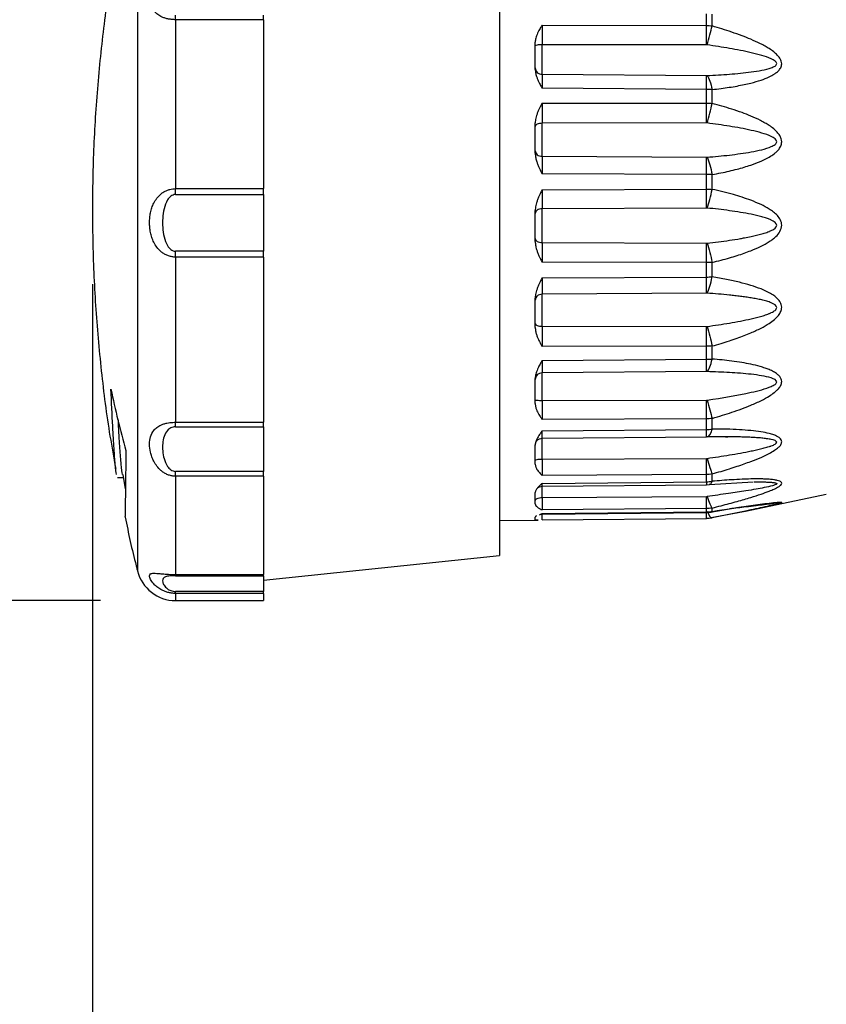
# Model space of a CAD drawing. Header units: millimetres. Extents: x 19 to 819, y 19 to 629.
# Tile 19 of 31: x 408 to 449, y 219 to 269. Entities that reach past the tile are written whole.
import ezdxf

# ---------------------------------------------------------------- set-up
doc = ezdxf.new("R2010")
doc.units = ezdxf.units.MM
doc.header["$LTSCALE"] = 3
doc.linetypes.add('SLD-Solid', pattern=[0])
doc.layers.add('DIMENSIONS', color=140, linetype='SLD-Solid', lineweight=25)
doc.styles.add('SLDTEXTSTYLE0', font='TXT', dxfattribs={"width": 0.7})
doc.dimstyles.new('SLDDIMSTYLE0', dxfattribs={"dimtxt": 6.474023, "dimasz": 9.906, "dimexe": 0, "dimexo": 0.0625, "dimgap": 1.618506, "dimtad": 0, "dimtih": 1, "dimtoh": 1, "dimrnd": 1e-09, "dimzin": 12, "dimdsep": 46, "dimtxsty": 'SLDTEXTSTYLE0', "dimsah": 1, "dimcen": 0.09, "dimadec": 0, "dimazin": 3, "dimtfac": 1, "dimtofl": 0, "dimtmove": 0, "dimatfit": 3, "dimfxl": 0, "dimfrac": 2, "dimtolj": 1, "dimtzin": 12, "dimarcsym": 0})
doc.dimstyles.new('SLDDIMSTYLE2', dxfattribs={"dimtxt": 6.474023, "dimasz": 9.906, "dimexe": 0, "dimexo": 0.0625, "dimgap": 1.618506, "dimtad": 0, "dimtih": 1, "dimtoh": 1, "dimrnd": 1e-09, "dimzin": 12, "dimdsep": 46, "dimtxsty": 'SLDTEXTSTYLE0', "dimsah": 1, "dimcen": 0.09, "dimadec": 0, "dimazin": 3, "dimtfac": 1, "dimtmove": 0, "dimatfit": 0, "dimfxl": 0, "dimfrac": 2, "dimtolj": 1, "dimtzin": 12, "dimarcsym": 0})

# ---------------------------------------------------------------- blocks, each defined once
blk = doc.blocks.new('_D_7')
at = {"layer": 'DIMENSIONS'}
for p, q in [((381.189, 279.162), (381.189, 298.212)), ((411.818, 279.162), (371.664, 279.162)), ((371.57, 261.216), (369.396, 261.216)), ((369.396, 261.216), (369.396, 250.927)), ((390.808, 261.216), (392.982, 261.216)), ((392.982, 261.216), (392.982, 250.927)), ((369.396, 250.927), (371.57, 250.927)), ((392.982, 250.927), (390.808, 250.927)), ((411.818, 239.362), (371.664, 239.362)), ((381.189, 239.362), (381.189, 220.312))]:
    blk.add_line(p, q, dxfattribs=at)
for points in [[(381.189, 279.162), (382.713, 289.068), (379.665, 289.068)], [(381.189, 239.362), (379.665, 229.456), (382.713, 229.456)]]:
    blk.add_solid(points, dxfattribs=at)
at = {"layer": 'DIMENSIONS', "char_height": 6.35, "attachment_point": 1, "style": 'SLDTEXTSTYLE0'}
for s, insert in [('%%c', (366.682, 270.851)), ('39.8', (376.457, 270.851)), ('1.57', (371.57, 259.112))]:
    blk.add_mtext(s, dxfattribs=dict(at, insert=insert))
blk = doc.blocks.new('_D_8')
at = {"layer": 'DIMENSIONS'}
for p, q in [((460.92, 230.452), (460.92, 186.747)), ((515.22, 219.305), (515.22, 186.747)), ((460.92, 196.272), (441.87, 196.272)), ((479.354, 196.272), (477.18, 196.272)), ((477.18, 196.272), (477.18, 185.982)), ((498.592, 196.272), (500.766, 196.272)), ((500.766, 196.272), (500.766, 185.982)), ((515.22, 196.272), (534.27, 196.272)), ((477.18, 185.982), (479.354, 185.982)), ((500.766, 185.982), (498.592, 185.982))]:
    blk.add_line(p, q, dxfattribs=at)
for points in [[(460.92, 196.272), (451.014, 197.796), (451.014, 194.748)], [(515.22, 196.272), (525.126, 194.748), (525.126, 197.796)]]:
    blk.add_solid(points, dxfattribs=at)
at = {"layer": 'DIMENSIONS', "char_height": 6.35, "attachment_point": 1, "style": 'SLDTEXTSTYLE0'}
for s, insert in [('54.3', (479.354, 205.907)), ('2.14', (479.354, 194.168))]:
    blk.add_mtext(s, dxfattribs=dict(at, insert=insert))
blk = doc.blocks.new('_D_9')
at = {"layer": 'DIMENSIONS'}
for p, q in [((411.4, 255.452), (411.4, 150.87)), ((515.22, 219.305), (515.22, 150.87)), ((411.4, 160.395), (439.808, 160.395)), ((448.579, 160.395), (446.405, 160.395)), ((446.405, 160.395), (446.405, 150.106)), ((467.818, 160.395), (469.992, 160.395)), ((469.992, 160.395), (469.992, 150.106)), ((515.22, 160.395), (476.589, 160.395)), ((446.405, 150.106), (448.579, 150.106)), ((469.992, 150.106), (467.818, 150.106))]:
    blk.add_line(p, q, dxfattribs=at)
for points in [[(411.4, 160.395), (421.306, 158.871), (421.306, 161.919)], [(515.22, 160.395), (505.314, 161.919), (505.314, 158.871)]]:
    blk.add_solid(points, dxfattribs=at)
at = {"layer": 'DIMENSIONS', "char_height": 6.35, "attachment_point": 1, "style": 'SLDTEXTSTYLE0'}
for s, insert in [('103.8', (445.887, 170.03)), ('4.09', (448.579, 158.292))]:
    blk.add_mtext(s, dxfattribs=dict(at, insert=insert))

msp = doc.modelspace()

# ---------------------------------------------------------------- linework, layer by layer
for p, q in [((413.689, 277.653), (413.689, 240.872)), ((432.1, 276.862), (432.1, 259.262)), ((415.628, 268.905), (415.628, 260.313)), ((420.1, 268.905), (415.628, 268.905)), ((420.1, 268.905), (420.1, 269.143)), ((420.1, 268.905), (420.1, 260.313)), ((442.622, 268.608), (442.622, 269.198)), ((442.914, 268.587), (442.914, 269.182)), ((434.267, 268.625), (442.622, 268.608)), ((433.92, 266.378), (433.92, 267.755)), ((434.267, 266.128), (434.267, 267.629)), ((442.622, 267.625), (434.267, 267.629)), ((442.661, 267.622), (442.622, 267.625)), ((434.267, 266.128), (442.622, 266.066)), ((442.622, 265.359), (434.267, 265.419)), ((442.622, 264.664), (442.622, 265.359)), ((442.914, 264.65), (442.914, 265.351)), ((434.267, 264.658), (442.622, 264.664)), ((433.92, 262.113), (433.92, 263.655)), ((442.622, 263.654), (434.267, 263.636)), ((434.267, 261.956), (434.267, 263.636)), ((442.661, 263.652), (442.622, 263.654)), ((434.267, 261.956), (442.622, 261.908)), ((442.622, 261.026), (434.267, 261.068)), ((442.622, 260.282), (442.622, 261.026)), ((442.914, 260.277), (442.914, 261.027)), ((415.628, 260.313), (420.1, 260.313)), ((415.628, 260.014), (420.1, 260.014)), ((420.1, 260.014), (420.1, 260.313)), ((420.1, 260.014), (420.1, 257.131)), ((434.267, 260.253), (442.622, 260.282)), ((432.1, 259.262), (432.1, 241.662)), ((433.92, 257.617), (433.92, 259.198)), ((442.622, 259.327), (434.267, 259.29)), ((434.267, 257.566), (434.267, 259.29)), ((442.661, 259.325), (442.622, 259.327)), ((434.267, 257.566), (442.622, 257.536)), ((420.1, 257.131), (415.628, 257.131)), ((420.1, 256.831), (420.1, 257.131)), ((415.628, 256.831), (415.628, 248.432)), ((420.1, 256.831), (415.628, 256.831)), ((420.1, 256.831), (420.1, 248.432)), ((442.622, 256.55), (434.267, 256.571)), ((442.622, 255.818), (442.622, 256.55)), ((442.914, 255.821), (442.914, 256.56)), ((434.267, 255.769), (442.622, 255.818)), ((442.622, 254.995), (434.267, 254.941)), ((434.267, 253.314), (434.267, 254.941)), ((442.661, 254.994), (442.622, 254.995)), ((433.92, 253.254), (433.92, 254.747)), ((434.267, 253.314), (442.622, 253.304)), ((442.622, 252.294), (434.267, 252.292)), ((442.622, 251.633), (442.622, 252.294)), ((442.914, 251.644), (442.914, 252.311)), ((434.267, 251.568), (442.622, 251.633)), ((442.622, 251.009), (434.267, 250.942)), ((434.267, 249.543), (434.267, 250.942)), ((442.661, 251.008), (442.622, 251.009)), ((433.92, 249.377), (433.92, 250.661)), ((434.267, 249.543), (442.622, 249.554)), ((415.628, 248.432), (420.1, 248.432)), ((420.1, 248.207), (420.1, 248.432)), ((442.622, 248.602), (434.267, 248.578)), ((442.622, 248.065), (442.622, 248.602)), ((442.914, 248.085), (442.914, 248.627)), ((415.628, 248.207), (420.1, 248.207)), ((420.1, 248.207), (420.1, 245.934)), ((434.267, 247.99), (442.622, 248.065)), ((434.265, 247.617), (442.622, 247.691)), ((434.267, 247.618), (434.267, 247.628)), ((434.267, 246.559), (434.267, 247.618)), ((442.661, 247.691), (442.622, 247.691)), ((433.92, 246.302), (433.92, 247.273)), ((434.267, 246.559), (442.622, 246.591)), ((420.1, 245.934), (415.628, 245.934)), ((420.1, 245.686), (420.1, 245.934)), ((412.671, 245.627), (412.973, 245.627)), ((412.943, 245.777), (413.073, 245.053)), ((415.628, 245.686), (415.628, 240.687)), ((420.1, 245.686), (415.628, 245.686)), ((420.1, 245.686), (420.1, 240.687)), ((442.622, 245.774), (434.267, 245.729)), ((434.267, 245.325), (442.622, 245.405)), ((442.622, 245.405), (442.622, 245.774)), ((442.784, 245.262), (445.002, 245.397)), ((442.914, 245.431), (442.914, 245.803)), ((434.266, 245.173), (442.623, 245.251)), ((434.267, 244.605), (434.267, 245.194)), ((442.623, 245.251), (442.769, 245.259)), ((433.92, 244.277), (433.92, 244.856)), ((434.267, 244.605), (442.622, 244.655)), ((444.612, 243.914), (448.72, 244.768)), ((442.622, 244.039), (434.267, 243.977)), ((434.267, 243.789), (442.622, 243.868)), ((442.622, 243.868), (442.622, 244.039)), ((442.832, 243.863), (443.989, 244.061)), ((442.857, 243.58), (444.687, 243.93)), ((442.914, 243.898), (442.914, 244.07)), ((444.612, 243.915), (442.914, 243.568)), ((432.1, 243.438), (434.07, 243.455)), ((433.92, 243.465), (433.92, 243.606)), ((434.133, 243.731), (434.267, 243.789)), ((434.265, 243.462), (442.622, 243.536)), ((434.266, 243.763), (442.623, 243.841)), ((434.267, 243.763), (434.267, 243.789)), ((442.623, 243.841), (442.861, 243.861)), ((420.1, 240.401), (432.1, 241.662)), ((415.628, 240.687), (420.1, 240.687)), ((415.628, 240.623), (420.1, 240.623)), ((420.1, 240.623), (420.1, 240.687)), ((420.1, 240.623), (420.1, 239.828)), ((420.1, 239.828), (415.628, 239.828)), ((420.1, 239.727), (415.628, 239.727)), ((415.628, 239.727), (415.628, 239.362)), ((415.628, 239.362), (420.1, 239.362)), ((420.1, 239.727), (420.1, 239.828)), ((420.1, 239.727), (420.1, 239.362))]:
    msp.add_line(p, q)
msp.add_arc((415.628, 241.362), 2, 194.194, 270)
for points, knots in [([(412.64, 272.748), (412.527, 272.145), (412.211, 270.457), (411.851, 267.656), (411.547, 264.353), (411.396, 261.032), (411.392, 257.702), (411.534, 254.368), (411.832, 251.038), (412.18, 248.274), (412.484, 246.631), (412.585, 246.087)], [0, 0, 0, 0, 0.068675, 0.192139, 0.315847, 0.439797, 0.563991, 0.688429, 0.813115, 0.938052, 1, 1, 1, 1]), ([(415.628, 268.905), (415.599, 268.905), (415.54, 268.906), (415.451, 268.913), (415.363, 268.923), (415.275, 268.937), (415.16, 268.962), (415.023, 269.002), (414.846, 269.08), (414.668, 269.196), (414.476, 269.402), (414.34, 269.701), (414.29, 270.105), (414.33, 270.476), (414.418, 270.783), (414.522, 271.029), (414.669, 271.273), (414.846, 271.47), (415.023, 271.609), (415.178, 271.695), (415.332, 271.752), (415.48, 271.787), (415.579, 271.791), (415.628, 271.793)], [0, 0, 0, 0, 0.0178651, 0.0358425, 0.054038, 0.0725531, 0.0914834, 0.1292272, 0.1673293, 0.2288512, 0.2908614, 0.3981802, 0.4998894, 0.6015447, 0.6554079, 0.7093231, 0.7714828, 0.8326821, 0.8707793, 0.9086125, 0.9399058, 0.970212, 1, 1, 1, 1]), ([(434.267, 268.625), (434.233, 268.57), (434.178, 268.481), (434.099, 268.345), (434.036, 268.22), (433.983, 268.091), (433.947, 267.972), (433.924, 267.862), (433.921, 267.79), (433.92, 267.755)], [0, 0, 0, 0, 0.200272, 0.331878, 0.495614, 0.642231, 0.771136, 0.890043, 1, 1, 1, 1]), ([(442.622, 268.608), (442.671, 268.607), (442.769, 268.605), (442.866, 268.593), (442.914, 268.587)], [0, 0, 0, 0, 0.499702, 1, 1, 1, 1]), ([(442.914, 265.351), (443.065, 265.368), (443.357, 265.402), (443.779, 265.463), (444.173, 265.529), (444.539, 265.602), (444.949, 265.697), (445.378, 265.819), (445.773, 265.969), (446.029, 266.107), (446.181, 266.212), (446.304, 266.316), (446.413, 266.46), (446.464, 266.639), (446.433, 266.81), (446.353, 266.962), (446.221, 267.12), (446.04, 267.281), (445.827, 267.428), (445.598, 267.562), (445.288, 267.726), (444.899, 267.905), (444.41, 268.098), (443.921, 268.271), (443.413, 268.438), (443.081, 268.537), (442.914, 268.587)], [0, 0, 0, 0, 0.055715, 0.108217, 0.157539, 0.203725, 0.246826, 0.314824, 0.371542, 0.407619, 0.427294, 0.444434, 0.472042, 0.500253, 0.519426, 0.540667, 0.565357, 0.59543, 0.628886, 0.658171, 0.690312, 0.753765, 0.810399, 0.876663, 0.938269, 1, 1, 1, 1]), ([(442.661, 266.067), (443.041, 266.084), (443.799, 266.128), (444.726, 266.216), (445.443, 266.325), (445.858, 266.425), (446.13, 266.542), (446.265, 266.719), (445.935, 266.933), (445.442, 267.091), (444.719, 267.275), (443.8, 267.447), (443.041, 267.567), (442.661, 267.622)], [0, 0, 0, 0, 0.1186114, 0.2372228, 0.2965285, 0.3558342, 0.3854871, 0.4151399, 0.4744456, 0.5337513, 0.593057, 0.7116685, 0.8302799, 0.8302799, 0.8302799, 0.8302799]), ([(433.92, 266.378), (433.921, 266.351), (433.922, 266.295), (433.935, 266.208), (433.955, 266.117), (433.987, 266.007), (434.036, 265.876), (434.099, 265.736), (434.178, 265.583), (434.233, 265.481), (434.267, 265.419)], [0, 0, 0, 0, 0.081717, 0.168301, 0.260233, 0.357918, 0.504504, 0.66819, 0.799774, 1, 1, 1, 1]), ([(442.914, 265.351), (442.866, 265.353), (442.769, 265.358), (442.671, 265.359), (442.622, 265.359)], [0, 0, 0, 0, 0.500298, 1, 1, 1, 1]), ([(434.267, 264.658), (434.233, 264.594), (434.178, 264.49), (434.099, 264.332), (434.036, 264.187), (433.983, 264.039), (433.947, 263.903), (433.924, 263.776), (433.921, 263.694), (433.92, 263.655)], [0, 0, 0, 0, 0.200276, 0.331885, 0.495623, 0.642244, 0.771143, 0.890046, 1, 1, 1, 1]), ([(442.622, 264.664), (442.671, 264.664), (442.769, 264.662), (442.866, 264.654), (442.914, 264.65)], [0, 0, 0, 0, 0.499702, 1, 1, 1, 1]), ([(442.914, 261.027), (443.065, 261.055), (443.356, 261.11), (443.778, 261.203), (444.172, 261.3), (444.537, 261.401), (444.947, 261.531), (445.377, 261.692), (445.772, 261.883), (446.028, 262.051), (446.18, 262.177), (446.303, 262.3), (446.413, 262.467), (446.464, 262.67), (446.433, 262.86), (446.353, 263.026), (446.222, 263.195), (446.042, 263.367), (445.829, 263.519), (445.6, 263.656), (445.291, 263.822), (444.901, 264.001), (444.412, 264.189), (443.921, 264.355), (443.414, 264.513), (443.081, 264.604), (442.914, 264.65)], [0, 0, 0, 0, 0.055682, 0.108145, 0.157425, 0.203564, 0.246613, 0.31464, 0.371382, 0.407449, 0.427107, 0.444242, 0.471844, 0.500041, 0.519217, 0.540463, 0.565163, 0.595204, 0.628625, 0.657862, 0.689911, 0.753356, 0.810263, 0.876699, 0.938166, 1, 1, 1, 1]), ([(442.661, 261.91), (443.041, 261.942), (443.799, 262.015), (444.724, 262.142), (445.442, 262.287), (445.857, 262.412), (446.129, 262.552), (446.265, 262.753), (445.936, 262.984), (445.444, 263.145), (444.724, 263.328), (443.799, 263.492), (443.041, 263.602), (442.661, 263.652)], [0, 0, 0, 0, 0.1185851, 0.2371702, 0.2964627, 0.3557553, 0.3854015, 0.4150478, 0.4743404, 0.5336329, 0.5929255, 0.7115105, 0.8300956, 0.8300956, 0.8300956, 0.8300956]), ([(433.92, 262.113), (433.921, 262.083), (433.922, 262.021), (433.935, 261.926), (433.955, 261.825), (433.987, 261.705), (434.036, 261.562), (434.099, 261.411), (434.178, 261.245), (434.233, 261.135), (434.267, 261.068)], [0, 0, 0, 0, 0.08176, 0.168389, 0.260371, 0.358109, 0.504661, 0.668313, 0.799845, 1, 1, 1, 1]), ([(442.914, 261.027), (442.866, 261.027), (442.769, 261.026), (442.671, 261.026), (442.622, 261.026)], [0, 0, 0, 0, 0.500298, 1, 1, 1, 1]), ([(414.305, 258.587), (414.306, 258.629), (414.308, 258.713), (414.317, 258.838), (414.333, 258.963), (414.363, 259.132), (414.417, 259.341), (414.52, 259.592), (414.668, 259.831), (414.845, 260.017), (415.023, 260.146), (415.178, 260.224), (415.332, 260.276), (415.48, 260.307), (415.579, 260.311), (415.628, 260.313)], [0, 0, 0, 0, 0.051014, 0.101862, 0.152762, 0.203928, 0.312102, 0.418861, 0.542557, 0.66571, 0.741769, 0.817345, 0.879873, 0.940444, 1, 1, 1, 1]), ([(415.628, 260.014), (415.537, 260.014), (415.366, 259.936), (415.16, 259.674), (415.028, 259.293), (414.945, 258.661), (414.979, 258.015), (415.159, 257.476), (415.366, 257.21), (415.537, 257.131), (415.628, 257.131)], [0, 0, 0, 0, 0.0275136, 0.0550273, 0.1100545, 0.1650818, 0.2751363, 0.3301636, 0.3576772, 0.3851909, 0.3851909, 0.3851909, 0.3851909]), ([(434.267, 260.253), (434.233, 260.186), (434.178, 260.075), (434.099, 259.908), (434.036, 259.756), (433.983, 259.6), (433.947, 259.457), (433.924, 259.325), (433.921, 259.239), (433.92, 259.198)], [0, 0, 0, 0, 0.200254, 0.331849, 0.495558, 0.642153, 0.771083, 0.890017, 1, 1, 1, 1]), ([(442.622, 260.282), (442.671, 260.282), (442.769, 260.282), (442.866, 260.278), (442.914, 260.277)], [0, 0, 0, 0, 0.499702, 1, 1, 1, 1]), ([(442.914, 256.56), (443.066, 256.597), (443.36, 256.669), (443.784, 256.786), (444.178, 256.905), (444.542, 257.027), (444.95, 257.18), (445.378, 257.365), (445.75, 257.569), (445.998, 257.741), (446.192, 257.903), (446.377, 258.125), (446.484, 258.434), (446.4, 258.724), (446.241, 258.948), (446.037, 259.126), (445.76, 259.319), (445.376, 259.52), (444.77, 259.771), (443.94, 260.036), (443.276, 260.192), (442.914, 260.277)], [0, 0, 0, 0, 0.056117, 0.108818, 0.158135, 0.204109, 0.246793, 0.314267, 0.371241, 0.398083, 0.422059, 0.461299, 0.500016, 0.532176, 0.564578, 0.597521, 0.629171, 0.685962, 0.753604, 0.865831, 1, 1, 1, 1]), ([(442.661, 257.538), (443.041, 257.582), (443.609, 257.654), (444.239, 257.754), (444.609, 257.82), (444.974, 257.892), (445.353, 257.982), (445.65, 258.073), (445.78, 258.121), (445.858, 258.154), (446.043, 258.233), (446.331, 258.451), (446.05, 258.661), (445.828, 258.757), (445.668, 258.817), (445.352, 258.911), (444.724, 259.052), (443.798, 259.198), (443.041, 259.286), (442.661, 259.325)], [0, 0, 0, 0, 0.1185494, 0.1778241, 0.2000521, 0.2370988, 0.2963735, 0.3260109, 0.3408296, 0.3445342, 0.3556482, 0.4149229, 0.4741976, 0.481607, 0.503835, 0.5334724, 0.5927471, 0.7112965, 0.8298459, 0.8298459, 0.8298459, 0.8298459]), ([(415.628, 256.831), (415.599, 256.832), (415.54, 256.833), (415.451, 256.845), (415.363, 256.863), (415.275, 256.889), (415.16, 256.932), (415.023, 257.003), (414.846, 257.136), (414.669, 257.327), (414.522, 257.573), (414.418, 257.829), (414.351, 258.08), (414.311, 258.334), (414.307, 258.502), (414.305, 258.587)], [0, 0, 0, 0, 0.035733, 0.071676, 0.108037, 0.14502, 0.182816, 0.258293, 0.334424, 0.456711, 0.580909, 0.688691, 0.796358, 0.897882, 1, 1, 1, 1]), ([(433.92, 257.617), (433.921, 257.586), (433.922, 257.524), (433.935, 257.428), (433.955, 257.327), (433.987, 257.206), (434.036, 257.063), (434.099, 256.912), (434.178, 256.747), (434.233, 256.637), (434.267, 256.571)], [0, 0, 0, 0, 0.081717, 0.168299, 0.26023, 0.357912, 0.504502, 0.668191, 0.799774, 1, 1, 1, 1]), ([(442.914, 256.56), (442.866, 256.557), (442.769, 256.552), (442.671, 256.551), (442.622, 256.55)], [0, 0, 0, 0, 0.5002984, 1, 1, 1, 1]), ([(434.267, 255.769), (434.233, 255.704), (434.178, 255.595), (434.099, 255.433), (434.036, 255.284), (433.983, 255.134), (433.947, 254.996), (433.924, 254.869), (433.921, 254.786), (433.92, 254.747)], [0, 0, 0, 0, 0.200167, 0.3317, 0.495368, 0.641917, 0.770938, 0.889949, 1, 1, 1, 1]), ([(442.622, 255.818), (442.671, 255.818), (442.769, 255.819), (442.866, 255.82), (442.914, 255.821)], [0, 0, 0, 0, 0.499702, 1, 1, 1, 1]), ([(442.914, 252.311), (443.066, 252.354), (443.359, 252.438), (443.782, 252.57), (444.176, 252.702), (444.541, 252.837), (444.949, 253.002), (445.377, 253.199), (445.782, 253.428), (446.08, 253.646), (446.257, 253.819), (446.356, 253.957), (446.426, 254.091), (446.465, 254.255), (446.434, 254.436), (446.354, 254.589), (446.224, 254.739), (446.042, 254.885), (445.766, 255.051), (445.376, 255.228), (444.868, 255.401), (444.282, 255.559), (443.625, 255.703), (443.159, 255.78), (442.914, 255.821)], [0, 0, 0, 0, 0.0559824, 0.1086058, 0.1579046, 0.2039208, 0.2467064, 0.314266, 0.3712103, 0.4112951, 0.4453613, 0.4591646, 0.4722868, 0.5002537, 0.519688, 0.541016, 0.5656378, 0.5945426, 0.6289077, 0.6860025, 0.7536629, 0.8272103, 0.9092591, 1, 1, 1, 1]), ([(442.661, 253.306), (443.041, 253.358), (443.799, 253.471), (444.634, 253.627), (445.175, 253.757), (445.438, 253.828), (445.649, 253.896), (445.789, 253.949), (445.867, 253.981), (445.978, 254.033), (446.132, 254.116), (446.265, 254.321), (446.001, 254.487), (445.691, 254.589), (445.436, 254.654), (445.173, 254.709), (444.902, 254.756), (444.628, 254.798), (444.352, 254.835), (444.074, 254.868), (443.516, 254.928), (443.041, 254.967), (442.661, 254.994)], [0, 0, 0, 0, 0.1185789, 0.2371579, 0.2668026, 0.2964474, 0.3260921, 0.3409145, 0.3483256, 0.3557368, 0.3853816, 0.4150263, 0.4743158, 0.5039605, 0.5336052, 0.56325, 0.5928947, 0.6225394, 0.6521842, 0.6818289, 0.7114737, 0.8300526, 0.8300526, 0.8300526, 0.8300526]), ([(433.92, 253.254), (433.921, 253.225), (433.922, 253.167), (433.935, 253.078), (433.955, 252.985), (433.986, 252.874), (434.036, 252.742), (434.099, 252.603), (434.178, 252.452), (434.233, 252.352), (434.267, 252.292)], [0, 0, 0, 0, 0.081693, 0.168251, 0.260155, 0.357809, 0.504428, 0.668146, 0.799747, 1, 1, 1, 1]), ([(442.914, 252.311), (442.866, 252.307), (442.769, 252.297), (442.671, 252.295), (442.622, 252.294)], [0, 0, 0, 0, 0.500298, 1, 1, 1, 1]), ([(434.267, 251.568), (434.233, 251.509), (434.178, 251.412), (434.099, 251.267), (434.036, 251.135), (433.983, 251.002), (433.947, 250.88), (433.924, 250.768), (433.921, 250.696), (433.92, 250.661)], [0, 0, 0, 0, 0.200231, 0.331809, 0.495511, 0.642095, 0.77105, 0.890003, 1, 1, 1, 1]), ([(442.622, 251.633), (442.671, 251.633), (442.769, 251.635), (442.866, 251.641), (442.914, 251.644)], [0, 0, 0, 0, 0.499702, 1, 1, 1, 1]), ([(442.914, 248.627), (443.091, 248.679), (443.424, 248.778), (443.926, 248.94), (444.407, 249.11), (444.912, 249.308), (445.384, 249.518), (445.781, 249.732), (446.033, 249.908), (446.186, 250.036), (446.308, 250.156), (446.416, 250.308), (446.463, 250.484), (446.432, 250.638), (446.351, 250.766), (446.219, 250.891), (446.038, 251.01), (445.825, 251.109), (445.596, 251.192), (445.286, 251.288), (444.896, 251.384), (444.408, 251.473), (443.922, 251.542), (443.416, 251.601), (443.084, 251.63), (442.914, 251.644)], [0, 0, 0, 0, 0.065565, 0.12315, 0.187153, 0.246681, 0.316011, 0.371431, 0.407911, 0.427933, 0.445204, 0.47223, 0.500278, 0.519658, 0.54107, 0.565881, 0.596062, 0.629537, 0.658711, 0.690853, 0.754245, 0.811252, 0.876873, 0.937198, 1, 1, 1, 1]), ([(442.661, 249.557), (443.422, 249.669), (444.554, 249.851), (445.718, 250.15), (446.131, 250.354), (446.263, 250.535), (445.933, 250.703), (445.44, 250.801), (444.717, 250.898), (443.8, 250.965), (443.041, 250.996), (442.661, 251.008)], [0, 0, 0, 0, 0.2372174, 0.3558261, 0.3854783, 0.4151305, 0.4744348, 0.5337392, 0.5930435, 0.7116522, 0.830261, 0.830261, 0.830261, 0.830261]), ([(412.625, 245.774), (412.623, 245.779), (412.604, 245.835), (412.562, 246.256), (412.498, 247.058), (412.424, 248.292), (412.372, 249.458), (412.342, 250.119)], [0, 0, 0, 0, 0.021348, 0.249745, 0.471799, 0.700288, 1, 1, 1, 1]), ([(433.92, 249.377), (433.921, 249.354), (433.922, 249.305), (433.935, 249.23), (433.955, 249.152), (433.986, 249.059), (434.036, 248.949), (434.099, 248.834), (434.178, 248.709), (434.233, 248.627), (434.267, 248.578)], [0, 0, 0, 0, 0.081692, 0.16825, 0.260154, 0.357808, 0.504425, 0.668142, 0.799745, 1, 1, 1, 1]), ([(412.927, 245.774), (412.925, 245.779), (412.906, 245.836), (412.863, 246.252), (412.8, 247.072), (412.75, 247.856), (412.721, 248.466), (412.716, 248.587)], [0, 0, 0, 0, 0.028207, 0.329987, 0.623387, 0.925289, 1, 1, 1, 1]), ([(415.628, 245.686), (415.599, 245.687), (415.54, 245.689), (415.451, 245.701), (415.363, 245.72), (415.275, 245.747), (415.16, 245.793), (415.023, 245.867), (414.845, 246.004), (414.669, 246.198), (414.522, 246.437), (414.418, 246.676), (414.329, 246.973), (414.289, 247.328), (414.34, 247.709), (414.475, 247.986), (414.668, 248.172), (414.845, 248.276), (415.023, 248.346), (415.178, 248.386), (415.332, 248.413), (415.48, 248.429), (415.579, 248.431), (415.628, 248.432)], [0, 0, 0, 0, 0.017896, 0.03589, 0.054087, 0.072589, 0.091493, 0.129306, 0.167362, 0.228648, 0.290716, 0.344671, 0.398517, 0.500217, 0.601955, 0.709235, 0.771125, 0.832742, 0.870797, 0.908611, 0.939896, 0.970202, 1, 1, 1, 1]), ([(442.914, 248.627), (442.866, 248.62), (442.769, 248.606), (442.671, 248.604), (442.622, 248.602)], [0, 0, 0, 0, 0.500298, 1, 1, 1, 1]), ([(415.628, 248.207), (415.537, 248.207), (415.366, 248.156), (415.16, 247.979), (415.028, 247.711), (414.945, 247.238), (414.979, 246.716), (415.159, 246.246), (415.366, 246.006), (415.537, 245.934), (415.628, 245.934)], [0, 0, 0, 0, 0.0275135, 0.0550271, 0.1100542, 0.1650813, 0.2751355, 0.3301626, 0.3576761, 0.3851897, 0.3851897, 0.3851897, 0.3851897]), ([(434.267, 247.99), (434.233, 247.943), (434.178, 247.865), (434.099, 247.749), (434.036, 247.644), (433.983, 247.539), (433.947, 247.443), (433.924, 247.356), (433.921, 247.3), (433.92, 247.273)], [0, 0, 0, 0, 0.200272, 0.331877, 0.495612, 0.64223, 0.771135, 0.890043, 1, 1, 1, 1]), ([(434.267, 247.628), (434.267, 247.63), (434.266, 247.635), (434.266, 247.702), (434.266, 247.817), (434.267, 247.932), (434.267, 247.99)], [0, 0, 0, 0, 0.128355, 0.418948, 0.709541, 1, 1, 1, 1]), ([(442.622, 248.065), (442.671, 248.066), (442.769, 248.069), (442.866, 248.079), (442.914, 248.085)], [0, 0, 0, 0, 0.499702, 1, 1, 1, 1]), ([(442.914, 245.803), (443.066, 245.847), (443.359, 245.931), (443.782, 246.061), (444.176, 246.188), (444.541, 246.312), (444.949, 246.461), (445.378, 246.632), (445.782, 246.821), (446.081, 246.993), (446.258, 247.123), (446.357, 247.222), (446.426, 247.316), (446.465, 247.427), (446.434, 247.541), (446.353, 247.633), (446.224, 247.718), (446.041, 247.794), (445.765, 247.875), (445.375, 247.951), (444.866, 248.013), (444.281, 248.056), (443.625, 248.082), (443.159, 248.084), (442.914, 248.085)], [0, 0, 0, 0, 0.0559817, 0.108601, 0.1578923, 0.2038979, 0.2466694, 0.3143026, 0.3712856, 0.4113677, 0.4454295, 0.4592369, 0.4723624, 0.5003391, 0.5197731, 0.5411071, 0.5657383, 0.5946526, 0.6290314, 0.6861641, 0.7538625, 0.8273615, 0.9093439, 1, 1, 1, 1]), ([(433.92, 247.271), (433.925, 247.317), (433.936, 247.408), (434.015, 247.523), (434.13, 247.604), (434.221, 247.616), (434.267, 247.622)], [0, 0, 0, 0, 0.250191, 0.500026, 0.749852, 1, 1, 1, 1]), ([(442.661, 246.594), (443.041, 246.65), (443.8, 246.766), (444.633, 246.914), (445.175, 247.029), (445.438, 247.09), (445.649, 247.146), (445.79, 247.188), (445.867, 247.213), (445.978, 247.253), (446.132, 247.316), (446.265, 247.456), (446.001, 247.55), (445.69, 247.598), (445.435, 247.627), (445.171, 247.648), (444.9, 247.663), (444.626, 247.675), (444.351, 247.684), (444.073, 247.69), (443.517, 247.697), (443.041, 247.696), (442.661, 247.691)], [0, 0, 0, 0, 0.1186083, 0.2372165, 0.2668686, 0.2965206, 0.3261727, 0.3409987, 0.3484117, 0.3558248, 0.3854768, 0.4151289, 0.474433, 0.5040851, 0.5337371, 0.5633892, 0.5930413, 0.6226933, 0.6523454, 0.6819974, 0.7116495, 0.8302578, 0.8302578, 0.8302578, 0.8302578]), ([(442.735, 247.717), (442.899, 247.714), (443.225, 247.707), (443.555, 247.698), (443.718, 247.694)], [0, 0, 0, 0, 0.504475, 1, 1, 1, 1]), ([(413.105, 246.994), (413.098, 246.472), (413.084, 245.411), (413.069, 244.351), (413.059, 243.687), (413.057, 243.635), (413.056, 243.61)], [0, 0, 0, 0, 0.25324, 0.513823, 0.767063, 1, 1, 1, 1]), ([(433.92, 246.302), (433.921, 246.285), (433.922, 246.249), (433.935, 246.194), (433.955, 246.138), (433.986, 246.07), (434.036, 245.991), (434.099, 245.91), (434.178, 245.821), (434.233, 245.764), (434.267, 245.729)], [0, 0, 0, 0, 0.081692, 0.168248, 0.260151, 0.357804, 0.504422, 0.66814, 0.799744, 1, 1, 1, 1]), ([(442.914, 245.803), (442.866, 245.795), (442.769, 245.779), (442.671, 245.776), (442.622, 245.774)], [0, 0, 0, 0, 0.500298, 1, 1, 1, 1]), ([(442.622, 245.405), (442.671, 245.407), (442.769, 245.409), (442.866, 245.424), (442.914, 245.431)], [0, 0, 0, 0, 0.499702, 1, 1, 1, 1]), ([(442.622, 245.405), (442.622, 245.369), (442.623, 245.298), (442.623, 245.253), (442.623, 245.257), (442.623, 245.258)], [0, 0, 0, 0, 0.404953, 0.810073, 1, 1, 1, 1]), ([(445.053, 245.397), (445.081, 245.398), (445.252, 245.401), (445.5, 245.398), (445.78, 245.39), (445.977, 245.376), (446.116, 245.357), (446.181, 245.332), (446.196, 245.318), (446.2, 245.308), (446.196, 245.296), (446.181, 245.28), (446.121, 245.245), (445.913, 245.179), (445.576, 245.105), (445.12, 245.02), (444.516, 244.92), (443.684, 244.796), (443.025, 244.707), (442.661, 244.658)], [0, 0, 0, 0, 0.016992, 0.104463, 0.152454, 0.192286, 0.233331, 0.247606, 0.253687, 0.259394, 0.265253, 0.27139, 0.285387, 0.324231, 0.41422, 0.498477, 0.604713, 0.781373, 1, 1, 1, 1]), ([(442.914, 245.431), (442.875, 245.339), (442.831, 245.238), (442.774, 245.266), (442.768, 245.268)], [0, 0, 0, 0, 0.909207, 1, 1, 1, 1]), ([(442.914, 244.07), (443.065, 244.109), (443.357, 244.183), (443.779, 244.295), (444.174, 244.404), (444.54, 244.508), (444.95, 244.63), (445.379, 244.767), (445.776, 244.91), (446.033, 245.019), (446.186, 245.093), (446.307, 245.161), (446.414, 245.241), (446.465, 245.326), (446.433, 245.392), (446.353, 245.44), (446.222, 245.481), (446.041, 245.513), (445.828, 245.533), (445.598, 245.544), (445.289, 245.551), (444.9, 245.549), (444.411, 245.531), (443.921, 245.505), (443.414, 245.471), (443.081, 245.444), (442.914, 245.431)], [0, 0, 0, 0, 0.055735, 0.108262, 0.157615, 0.203838, 0.246982, 0.31487, 0.371564, 0.408614, 0.428019, 0.445064, 0.472104, 0.500271, 0.519433, 0.54067, 0.56536, 0.595412, 0.62883, 0.658089, 0.690187, 0.753636, 0.810387, 0.876709, 0.938224, 1, 1, 1, 1]), ([(434.267, 245.325), (434.233, 245.293), (434.178, 245.241), (434.099, 245.164), (434.036, 245.095), (433.983, 245.026), (433.947, 244.964), (433.924, 244.908), (433.921, 244.873), (433.92, 244.856)], [0, 0, 0, 0, 0.200274, 0.331881, 0.495617, 0.642236, 0.771138, 0.890044, 1, 1, 1, 1]), ([(433.981, 245.008), (433.993, 245.029), (434.028, 245.09), (434.132, 245.154), (434.221, 245.167), (434.266, 245.173)], [0, 0, 0, 0, 0.213563, 0.606492, 1, 1, 1, 1]), ([(434.266, 245.179), (434.266, 245.178), (434.266, 245.173), (434.266, 245.217), (434.267, 245.289), (434.267, 245.325)], [0, 0, 0, 0, 0.180439, 0.590314, 1, 1, 1, 1]), ([(442.914, 243.898), (443.578, 244.002), (444.577, 244.159), (445.685, 244.307), (446.189, 244.36), (446.38, 244.37), (446.442, 244.365), (446.457, 244.356), (446.439, 244.341), (446.376, 244.315), (446.187, 244.26), (445.687, 244.141), (445.127, 244.02), (444.703, 243.934), (444.612, 243.915)], [0, 0, 0, 0, 0.313425, 0.471702, 0.552191, 0.59745, 0.61678, 0.634926, 0.655271, 0.676575, 0.716469, 0.798496, 0.956686, 1, 1, 1, 1]), ([(433.92, 244.277), (433.921, 244.267), (433.922, 244.247), (433.935, 244.217), (433.955, 244.187), (433.987, 244.151), (434.036, 244.109), (434.099, 244.067), (434.178, 244.022), (434.233, 243.994), (434.267, 243.977)], [0, 0, 0, 0, 0.081762, 0.168396, 0.260382, 0.358126, 0.504674, 0.668324, 0.799852, 1, 1, 1, 1]), ([(442.914, 244.07), (442.866, 244.061), (442.769, 244.044), (442.671, 244.041), (442.622, 244.039)], [0, 0, 0, 0, 0.500298, 1, 1, 1, 1]), ([(442.622, 243.868), (442.671, 243.869), (442.769, 243.872), (442.866, 243.889), (442.914, 243.898)], [0, 0, 0, 0, 0.499702, 1, 1, 1, 1]), ([(442.622, 243.868), (442.622, 243.85), (442.623, 243.832), (442.623, 243.841), (442.623, 243.841)], [0, 0, 0, 0, 0.986796, 1, 1, 1, 1]), ([(445.973, 244.328), (445.973, 244.328), (446.037, 244.332), (446.116, 244.334), (446.181, 244.333), (446.196, 244.331), (446.2, 244.329), (446.196, 244.326), (446.181, 244.321), (446.121, 244.308), (445.913, 244.276), (445.575, 244.233), (445.119, 244.179), (444.534, 244.111), (444.084, 244.061), (443.809, 244.03)], [0, 0, 0, 0, 0.000608, 0.071571, 0.096245, 0.106759, 0.116632, 0.126761, 0.137377, 0.161606, 0.228856, 0.384545, 0.530324, 0.714019, 1, 1, 1, 1]), ([(413.065, 243.612), (413.234, 242.783), (413.417, 241.884), (413.66, 241), (413.679, 240.931)], [0, 0, 0, 0, 0.922249, 1, 1, 1, 1]), ([(433.983, 243.666), (433.964, 243.654), (433.93, 243.633), (433.923, 243.614), (433.92, 243.606)], [0, 0, 0, 0, 0.529859, 1, 1, 1, 1]), ([(434.07, 243.457), (434.044, 243.456), (433.952, 243.453), (433.933, 243.46), (433.92, 243.465)], [0, 0, 0, 0, 0.289038, 1, 1, 1, 1]), ([(434.167, 243.746), (434.177, 243.749), (434.21, 243.761), (434.244, 243.762), (434.267, 243.763)], [0, 0, 0, 0, 0.3200893, 1, 1, 1, 1]), ([(434.267, 243.463), (434.267, 243.466), (434.266, 243.471), (434.266, 243.549), (434.266, 243.639), (434.267, 243.718), (434.267, 243.741)], [0, 0, 0, 0, 0.2936749, 0.5874856, 0.8812964, 1, 1, 1, 1]), ([(442.914, 243.568), (442.866, 243.559), (442.769, 243.542), (442.671, 243.538), (442.622, 243.537)], [0, 0, 0, 0, 0.500298, 1, 1, 1, 1]), ([(415.628, 239.727), (415.599, 239.727), (415.54, 239.728), (415.451, 239.736), (415.363, 239.749), (415.276, 239.767), (415.16, 239.798), (415.023, 239.848), (414.845, 239.937), (414.668, 240.059), (414.475, 240.243), (414.34, 240.447), (414.289, 240.626), (414.329, 240.714), (414.418, 240.747), (414.521, 240.756), (414.669, 240.749), (414.845, 240.732), (415.023, 240.715), (415.178, 240.702), (415.332, 240.694), (415.48, 240.688), (415.579, 240.688), (415.628, 240.687)], [0, 0, 0, 0, 0.017854, 0.03582, 0.054005, 0.072511, 0.091433, 0.129243, 0.167314, 0.228933, 0.290836, 0.398116, 0.499848, 0.601538, 0.655375, 0.709341, 0.771405, 0.832696, 0.870739, 0.908557, 0.939816, 0.970141, 1, 1, 1, 1]), ([(415.628, 240.623), (415.537, 240.623), (415.366, 240.618), (415.16, 240.594), (414.979, 240.519), (414.945, 240.364), (415.028, 240.145), (415.16, 239.987), (415.366, 239.866), (415.537, 239.828), (415.628, 239.828)], [0, 0, 0, 0, 0.0275136, 0.0550272, 0.1100544, 0.2201088, 0.2751361, 0.3301633, 0.3576769, 0.3851905, 0.3851905, 0.3851905, 0.3851905])]:
    msp.add_open_spline(points, degree=3, knots=knots)
for points in [[(415.628, 268.905), (415.628, 268.993), (415.628, 269.073), (415.628, 269.143)], [(434.267, 268.625), (434.266, 268.342), (434.266, 267.974), (434.267, 267.629)], [(442.622, 267.625), (442.623, 267.967), (442.623, 268.33), (442.622, 268.608)], [(442.661, 267.622), (442.757, 267.958), (442.851, 268.315), (442.914, 268.587)], [(434.267, 267.629), (434.176, 267.628), (433.995, 267.615), (433.92, 267.584), (433.92, 267.568)], [(433.92, 266.455), (433.92, 266.37), (433.995, 266.201), (434.176, 266.129), (434.267, 266.128)], [(434.267, 266.128), (434.266, 266.004), (434.266, 265.742), (434.267, 265.419)], [(442.622, 266.066), (442.635, 266.066), (442.648, 266.066), (442.661, 266.067)], [(442.622, 265.359), (442.623, 265.679), (442.623, 265.939), (442.622, 266.066)], [(442.661, 266.067), (442.757, 265.941), (442.851, 265.676), (442.914, 265.351)], [(434.267, 264.658), (434.266, 264.328), (434.266, 263.95), (434.267, 263.636)], [(442.622, 263.654), (442.623, 263.966), (442.623, 264.339), (442.622, 264.664)], [(442.661, 263.652), (442.757, 263.958), (442.851, 264.328), (442.914, 264.65)], [(434.267, 263.636), (434.176, 263.636), (433.995, 263.602), (433.92, 263.521), (433.92, 263.481)], [(433.92, 262.235), (433.92, 262.163), (433.995, 262.018), (434.176, 261.957), (434.267, 261.956)], [(434.267, 261.956), (434.266, 261.745), (434.266, 261.416), (434.267, 261.068)], [(442.622, 261.908), (442.635, 261.908), (442.648, 261.909), (442.661, 261.91)], [(442.622, 261.026), (442.623, 261.37), (442.623, 261.696), (442.622, 261.908)], [(442.661, 261.91), (442.757, 261.7), (442.851, 261.373), (442.914, 261.027)], [(415.628, 260.014), (415.628, 260.112), (415.628, 260.213), (415.628, 260.313)], [(434.267, 260.253), (434.266, 259.904), (434.266, 259.547), (434.267, 259.29)], [(442.622, 259.327), (442.623, 259.584), (442.623, 259.937), (442.622, 260.282)], [(442.661, 259.325), (442.757, 259.578), (442.851, 259.931), (442.914, 260.277)], [(434.267, 259.29), (434.176, 259.289), (433.995, 259.237), (433.92, 259.114), (433.92, 259.052)], [(433.92, 257.775), (433.92, 257.72), (433.995, 257.612), (434.176, 257.567), (434.267, 257.566)], [(434.267, 257.566), (434.266, 257.285), (434.266, 256.916), (434.267, 256.571)], [(442.622, 257.536), (442.635, 257.536), (442.648, 257.537), (442.661, 257.538)], [(442.622, 256.55), (442.623, 256.891), (442.623, 257.255), (442.622, 257.536)], [(442.661, 257.538), (442.757, 257.262), (442.851, 256.899), (442.914, 256.56)], [(415.628, 256.831), (415.628, 256.931), (415.628, 257.033), (415.628, 257.131)], [(434.267, 255.769), (434.266, 255.427), (434.266, 255.121), (434.267, 254.941)], [(442.622, 254.995), (442.623, 255.176), (442.623, 255.48), (442.622, 255.818)], [(442.661, 254.994), (442.757, 255.173), (442.851, 255.48), (442.914, 255.821)], [(434.267, 254.941), (434.176, 254.94), (433.995, 254.875), (433.92, 254.719), (433.92, 254.641)], [(433.92, 253.434), (433.92, 253.403), (433.995, 253.34), (434.176, 253.314), (434.267, 253.314)], [(434.267, 253.314), (434.266, 252.985), (434.266, 252.607), (434.267, 252.292)], [(442.622, 253.304), (442.635, 253.304), (442.648, 253.305), (442.661, 253.306)], [(442.622, 252.294), (442.623, 252.605), (442.623, 252.977), (442.622, 253.304)], [(442.661, 253.306), (442.757, 252.986), (442.851, 252.617), (442.914, 252.311)], [(434.267, 251.568), (434.266, 251.262), (434.266, 251.03), (434.267, 250.942)], [(442.622, 251.009), (442.623, 251.099), (442.623, 251.33), (442.622, 251.633)], [(442.661, 251.008), (442.757, 251.099), (442.851, 251.334), (442.914, 251.644)], [(434.267, 250.942), (434.176, 250.941), (433.995, 250.867), (433.92, 250.692), (433.92, 250.603)], [(412.342, 250.119), (412.559, 249.072), (412.813, 248.031), (413.105, 246.994)], [(433.92, 249.566), (433.92, 249.56), (433.995, 249.548), (434.176, 249.543), (434.267, 249.543)], [(434.267, 249.543), (434.266, 249.193), (434.266, 248.836), (434.267, 248.578)], [(442.622, 249.554), (442.635, 249.554), (442.648, 249.555), (442.661, 249.557)], [(442.622, 248.602), (442.623, 248.857), (442.623, 249.209), (442.622, 249.554)], [(442.661, 249.557), (442.757, 249.218), (442.851, 248.873), (442.914, 248.627)], [(415.628, 248.207), (415.628, 248.271), (415.628, 248.347), (415.628, 248.432)], [(442.622, 247.691), (442.623, 247.684), (442.623, 247.822), (442.622, 248.065)], [(442.661, 247.691), (442.757, 247.686), (442.851, 247.832), (442.914, 248.085)], [(433.92, 246.483), (433.92, 246.503), (433.995, 246.543), (434.176, 246.559), (434.267, 246.559)], [(434.267, 246.559), (434.266, 246.218), (434.266, 245.91), (434.267, 245.729)], [(442.622, 246.591), (442.635, 246.591), (442.648, 246.592), (442.661, 246.594)], [(442.622, 245.774), (442.623, 245.953), (442.623, 246.254), (442.622, 246.591)], [(442.661, 246.594), (442.757, 246.264), (442.851, 245.971), (442.914, 245.803)], [(415.628, 245.686), (415.628, 245.76), (415.628, 245.844), (415.628, 245.934)], [(433.92, 244.436), (433.92, 244.48), (433.995, 244.568), (434.176, 244.605), (434.267, 244.605)], [(434.267, 244.605), (434.266, 244.299), (434.266, 244.066), (434.267, 243.977)], [(442.622, 244.655), (442.635, 244.655), (442.648, 244.656), (442.661, 244.658)], [(442.622, 244.039), (442.623, 244.126), (442.623, 244.354), (442.622, 244.655)], [(442.661, 244.658), (442.757, 244.363), (442.851, 244.145), (442.914, 244.07)], [(442.622, 243.537), (442.623, 243.526), (442.623, 243.661), (442.622, 243.902)], [(442.661, 243.904), (442.757, 243.669), (442.851, 243.544), (442.914, 243.568)], [(415.628, 240.623), (415.628, 240.63), (415.628, 240.651), (415.628, 240.687)], [(415.628, 239.727), (415.628, 239.746), (415.628, 239.78), (415.628, 239.828)]]:
    msp.add_open_spline(points, degree=3)

# ---------------------------------------------------------------- dimensions: what is measured, and where the dimension line sits
at = {"layer": 'DIMENSIONS'}
dim = msp.add_linear_dim(base=(381.189, 239.362), p1=(415.628, 279.162), p2=(415.628, 239.362), angle=90, text='%%c<>', dimstyle='SLDDIMSTYLE2', dxfattribs=at)
dim.commit()
dim.dimension.update_dxf_attribs({"geometry": '_D_7', "text_midpoint": (381.189, 260.305), "dimtype": 160})
for base, p2, dimstyle, picture, middle in [((411.4, 160.395), (411.4, 259.262), 'SLDDIMSTYLE0', '_D_9', (458.199, 160.395)), ((460.92, 196.272), (460.92, 234.262), 'SLDDIMSTYLE2', '_D_8', (488.973, 196.272))]:
    dim = msp.add_linear_dim(base=base, p1=(515.22, 223.115), p2=p2, dimstyle=dimstyle, dxfattribs=at)
    dim.commit()
    dim.dimension.update_dxf_attribs({"geometry": picture, "text_midpoint": middle, "dimtype": 160})

doc.saveas('drawing.dxf')
